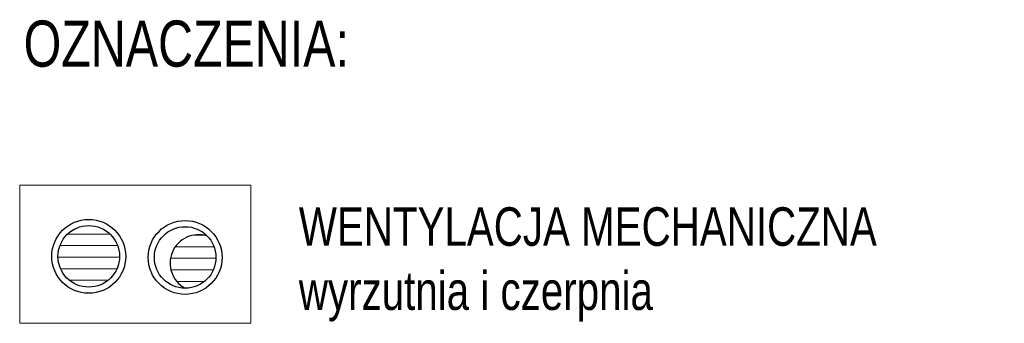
# Model space of a CAD drawing. Header units: inches. Extents: x 0 to 77643, y -44170 to 0.
# Tile 52 of 256: x 71430 to 71750, y -43099 to -43000. Entities that reach past the tile are written whole.
import ezdxf

# ---------------------------------------------------------------- set-up
doc = ezdxf.new("R2010")
doc.units = ezdxf.units.IN
doc.header["$MEASUREMENT"] = 0
doc.layers.get('0').update_dxf_attribs({"lineweight": 0})
for name, color, linetype, lineweight in [('A0-tabelka', 7, 'Continuous', 0), ('p--elewacja', 46, 'Continuous', 25), ('p--elewacja cienka', 251, 'Continuous', 0)]:
    doc.layers.add(name, color=color, linetype=linetype, lineweight=lineweight)
doc.styles.add('1-50', font='arial.ttf', dxfattribs={"width": 0.75, "height": 12.5})

msp = doc.modelspace()

# ---------------------------------------------------------------- hatches: boundary and pattern name
at = {"layer": 'p--elewacja cienka'}
h = msp.add_hatch(dxfattribs=at)
h.set_pattern_fill('ANSI31', color=256, scale=30, angle=135, style=0)
h.set_pattern_definition([(180, (12159.8002, -1598.8153), (-5e-16, -3.75), [])])
edge = h.paths.add_edge_path()
edge.add_arc((71452.31503, -43077.30962), 10, 0, 360)
h = msp.add_hatch(dxfattribs=at)
h.set_pattern_fill('ANSI31', color=256, scale=30, angle=135, style=0)
h.set_pattern_definition([(180, (12177.601, -1580.4445), (-5e-16, -3.75), [])])
h.paths.add_polyline_path([(71483.62268, -43071.37678, 0.223154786), (71478.92568, -43077.66409), (71483.62268, -43077.66409)])
h.paths.add_polyline_path([(71493.62268, -43077.66409, 0.193141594), (71490.84917, -43070.75193, 0.204695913), (71483.62268, -43071.37678), (71483.62268, -43077.66409)])
h.paths.add_polyline_path([(71483.62268, -43087.66409, 0.414213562), (71493.62268, -43077.66409), (71483.62268, -43077.66409)])
h.paths.add_polyline_path([(71478.92568, -43077.66409, 0.332286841), (71483.62268, -43087.66409), (71483.62268, -43077.66409)])

# ---------------------------------------------------------------- linework, layer by layer
at = {"ltscale": 8}
msp.add_lwpolyline([(71429.88739, -43099.05658), (71504.92267, -43099.05658), (71504.92267, -43054.1263), (71429.88739, -43054.1263)], close=True, dxfattribs=at)
at = {"layer": 'p--elewacja', "ltscale": 35}
for centre, radius in [((71452.31503, -43077.30962), 12), ((71483.62268, -43077.66409), 12), ((71452.31503, -43077.30962), 10), ((71483.62268, -43077.66409), 10)]:
    msp.add_circle(centre, radius, dxfattribs=at)
msp.add_arc((71487.96708, -43079.52043), 9.23, 71.8050131, 241.9213669, dxfattribs=at)

# ---------------------------------------------------------------- texts
at = {"layer": 'A0-tabelka', "lineweight": 5, "width": 530.3043923, "attachment_point": 1, "style": '1-50'}
for s, insert, char_height in [('OZNACZENIA:', (71431.17047, -43000.6887), 15), ('WENTYLACJA MECHANICZNA\\Pwyrzutnia i czerpnia', (71520.54288, -43061.37545), 12.5)]:
    msp.add_mtext(s, dxfattribs=dict(at, insert=insert, char_height=char_height))

doc.saveas('drawing.dxf')
